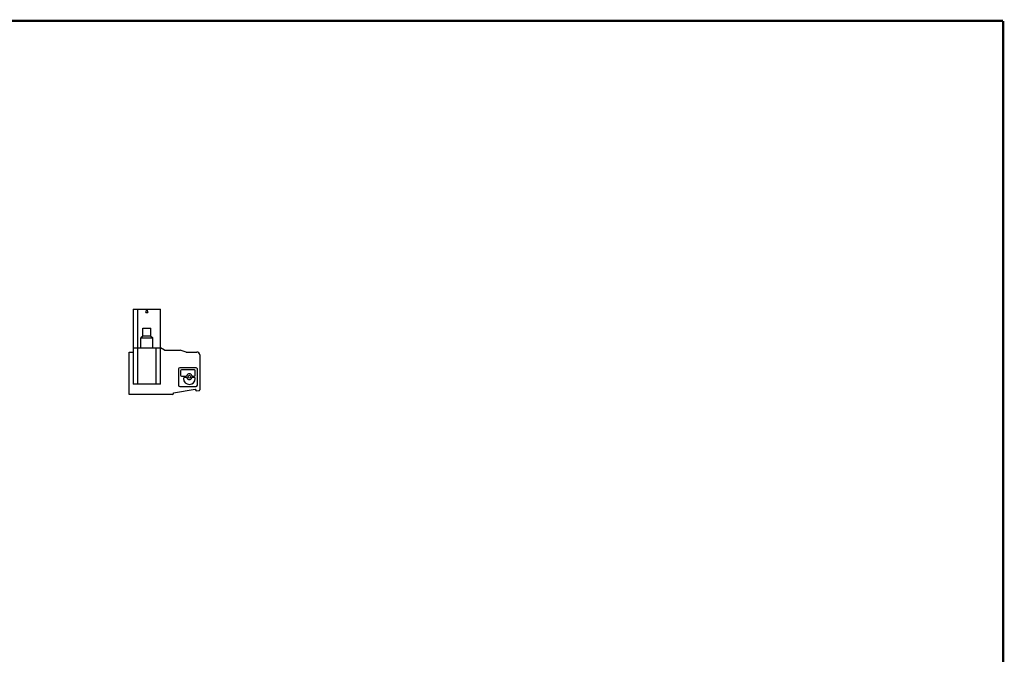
# Model space of a CAD drawing. Header units: inches. Extents: x 0.2 to 16.8, y 0.1 to 10.8.
# Tile 10 of 10: x 8.5 to 16.8, y 5.4 to 10.8. Entities that reach past the tile are written whole.
import ezdxf

# ---------------------------------------------------------------- set-up
doc = ezdxf.new("R2010")
doc.units = ezdxf.units.IN
doc.header["$LTSCALE"] = 0.935
doc.header["$MEASUREMENT"] = 0
doc.layers.get('0').update_dxf_attribs({"linetype": 'CONTINUOUS'})

msp = doc.modelspace()

# ---------------------------------------------------------------- linework, layer by layer
at = {"color": 7, "linetype": 'CONTINUOUS'}
for p, q in [((9.4517, 8.3397), (9.4517, 8.0129)), ((9.4517, 8.3397), (9.6812, 8.3397)), ((9.4877, 8.3397), (9.4877, 8.0129)), ((9.5586, 8.3102), (9.5665, 8.3397)), ((9.5586, 8.3102), (9.5744, 8.3102)), ((9.5665, 8.3397), (9.5744, 8.3102)), ((9.6812, 7.7098), (9.6812, 8.3397)), ((9.532, 8.1113), (9.532, 8.1783)), ((9.532, 8.1783), (9.6009, 8.1783)), ((9.6009, 8.1113), (9.6009, 8.1783)), ((9.532, 8.1113), (9.5173, 8.0976)), ((9.5173, 8.0129), (9.5173, 8.0976)), ((9.5173, 8.0976), (9.6157, 8.0976)), ((9.6009, 8.1113), (9.532, 8.1113)), ((9.6009, 8.1113), (9.6157, 8.0976)), ((9.6157, 8.0129), (9.6157, 8.0976)), ((9.4517, 8.0129), (9.6812, 8.0129)), ((9.4529, 8.0129), (9.4529, 7.7098)), ((9.4923, 7.7098), (9.4923, 8.0129)), ((9.6419, 8.0129), (9.6419, 7.7098)), ((9.7153, 7.9932), (9.6812, 8.0129)), ((9.4196, 7.6231), (9.4196, 7.9787)), ((9.4196, 7.9787), (9.4529, 7.9787)), ((9.7153, 7.9932), (9.8473, 7.9932)), ((9.896, 7.9787), (9.8473, 7.9932)), ((9.896, 7.9787), (9.9866, 7.9787)), ((10.0102, 7.955), (10.0102, 7.6627)), ((9.9794, 7.8476), (9.8441, 7.8476)), ((9.833, 7.8365), (9.833, 7.7012)), ((9.8501, 7.8213), (9.8501, 7.7858)), ((9.9651, 7.8296), (9.8584, 7.8296)), ((9.8584, 7.7775), (9.8945, 7.7775)), ((9.8945, 7.7659), (9.8819, 7.7659)), ((9.9525, 7.7775), (9.9651, 7.7775)), ((9.9651, 7.7659), (9.9525, 7.7659)), ((9.9734, 7.7858), (9.9734, 7.8213)), ((9.9905, 7.7012), (9.9905, 7.8365)), ((9.6812, 7.7098), (9.4529, 7.7098)), ((9.8441, 7.6901), (9.9794, 7.6901)), ((9.8736, 7.7576), (9.8736, 7.757)), ((9.9734, 7.757), (9.9734, 7.7576)), ((9.7818, 7.6231), (9.4196, 7.6231)), ((9.7897, 7.635), (9.9729, 7.6673)), ((9.7897, 7.631), (9.7897, 7.635)), ((9.9729, 7.6673), (9.9807, 7.6539)), ((9.9807, 7.6539), (10.0026, 7.6548))]:
    msp.add_line(p, q, dxfattribs=at)
at = {"color": 7, "linetype": 'CONTINUOUS', "const_width": 0.02}
for points in [[(16.75, 10.7586), (0.25, 10.7586)], [(16.75, 0.2586), (16.75, 10.7586)]]:
    msp.add_lwpolyline(points, dxfattribs=at)
at = {"color": 7, "linetype": 'CONTINUOUS'}
msp.add_circle((9.9235, 7.7717), 0.012, dxfattribs=at)
for centre, radius, start, end in [((9.9866, 7.955), 0.0236, 0, 90), ((9.8441, 7.8365), 0.0111, 90, 180), ((9.9794, 7.8365), 0.0111, 0, 90), ((9.8584, 7.8213), 0.0083, 90, 180), ((9.8584, 7.7858), 0.0083, 180, 270), ((9.8819, 7.7576), 0.0083, 90, 180), ((9.8945, 7.7858), 0.0083, 270, 334.11508), ((9.8945, 7.7576), 0.0083, 25.88492, 90), ((9.9235, 7.7717), 0.024, 25.88492, 154.11508), ((9.9525, 7.7858), 0.0083, 205.88492, 270), ((9.9525, 7.7576), 0.0083, 90, 154.11508), ((9.9651, 7.8213), 0.0083, 0, 90), ((9.9651, 7.7858), 0.0083, 270, 360), ((9.9651, 7.7576), 0.0083, 0, 90), ((9.8441, 7.7012), 0.0111, 180, 270), ((9.9235, 7.757), 0.0499, 180, 360), ((9.9235, 7.7717), 0.024, 205.88492, 334.11508), ((9.9794, 7.7012), 0.0111, 270, 360), ((9.7818, 7.631), 0.00787, 270, 360), ((10.0023, 7.6627), 0.00787, 272.5, 360)]:
    msp.add_arc(centre, radius, start, end, dxfattribs=at)

doc.saveas('drawing.dxf')
